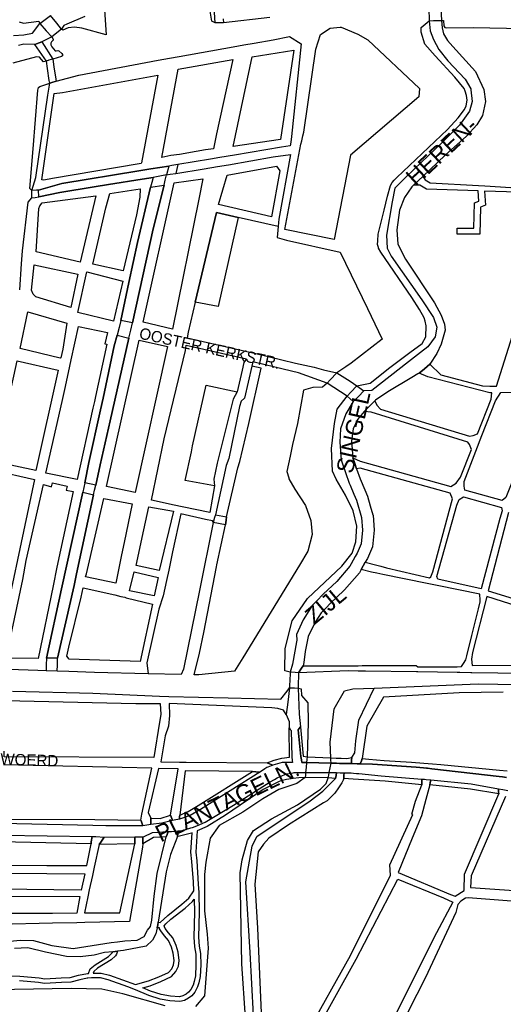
# Model space of a CAD drawing. Header units: metres. Extents: x 89872 to 99175, y 455036 to 468911.
# Tile 82 of 196: x 94304 to 94732, y 463180 to 464053. Entities that reach past the tile are written whole.
import ezdxf
from ezdxf.enums import TextEntityAlignment as Align

# ---------------------------------------------------------------- set-up
doc = ezdxf.new("R2010")
doc.units = ezdxf.units.M
for name, color, linetype in [('Straatnamen', 7, 'Continuous'), ('Straatnamen doorgaand', 7, 'Continuous'), ('Wegdeel doorgaand', 1, 'Continuous')]:
    doc.layers.add(name, color=color, linetype=linetype)
doc.layers.add('Waterdeel', color=7, linetype='Continuous', true_color=0x00aaff)
doc.layers.add('Wegdeel', color=7, linetype='Continuous', true_color=0x9a9a9a)

msp = doc.modelspace()

# ---------------------------------------------------------------- linework, layer by layer
at = {"layer": 'Waterdeel', "lineweight": -3}
for points in [[(94525.4, 464054.98), (94484.38, 464050.29), (94480.59, 464050.18), (94476.8, 464050.07), (94473.84, 464051.75), (94469.75, 464076.61)], [(94378.93, 464061.7), (94380.4, 464039.46), (94358.75, 464045.31), (94352.45, 464046.39), (94346.68, 464045.84), (94341.88, 464043.71), (94340.94, 464044.64), (94336.79, 464049.79), (94331.13, 464056.79)], [(94303.33, 464050.96), (94307.13, 464049.73), (94320.63, 464051.7), (94321.68, 464049.67), (94327.28, 464043.21), (94332.14, 464037.61), (94333.46, 464035.82), (94333.47, 464034.88), (94333.16, 464034.36), (94331.89, 464033.41), (94331.36, 464032.24), (94331.36, 464030.66), (94332.21, 464028.76), (94335.27, 464025.39), (94336.22, 464025.49), (94337.69, 464025.6), (94338.54, 464025.49), (94341.07, 464022.96), (94341.81, 464022.22), (94341.6, 464021.06), (94340.96, 464020.32), (94333.09, 464018.03), (94329.51, 464016.94), (94327.44, 464016.31), (94324.87, 464015.58), (94321.31, 464019.63), (94318.68, 464020.15), (94297.68, 464014.39)], [(94750.32, 463473.59), (94704.33, 463474.17), (94703.41, 463474.18), (94693.68, 463474.3), (94691.24, 463474.34), (94656.57, 463474.9), (94655.3, 463474.92), (94610.12, 463475.65), (94603.55, 463475.76), (94594.68, 463475.9), (94550.84, 463474.22), (94547.82, 463474.42), (94543.35, 463474.72), (94538.53, 463475.9), (94538.88, 463495.81), (94545.28, 463520.34), (94558.79, 463539.89), (94588.99, 463568.68), (94598.41, 463580.06), (94601.61, 463590.37), (94602.32, 463604.23), (94599.12, 463617.74), (94592.37, 463631.6), (94584.19, 463645.82), (94580.99, 463652.93), (94579.93, 463672.84), (94582.77, 463695.24), (94585.08, 463707.68), (94593.82, 463719.35), (94597.23, 463722.9), (94602.48, 463728.37), (94614.22, 463730.79), (94631.63, 463744.65), (94649.4, 463758.16), (94660.42, 463765.98), (94663.62, 463772.02), (94663.97, 463781.62), (94662.98, 463785.72), (94662, 463788.68), (94657.93, 463796.07), (94651.03, 463806.67), (94623.68, 463846.96), (94621.74, 463850.47), (94621.53, 463851.09), (94620.63, 463853.71), (94620.91, 463856.85), (94621.18, 463862.77), (94625.52, 463879.47), (94626.73, 463884.12), (94629.69, 463896.51), (94632.28, 463906.03), (94633.76, 463908.53), (94635.51, 463910.84), (94637.82, 463913.15), (94682.75, 463955.77), (94692.27, 463966.03), (94697.73, 463973.24), (94699.39, 463976.66), (94700.22, 463981.74), (94699.67, 463985.9), (94698.47, 463989.51), (94697.38, 463992.07), (94689.2, 464002.02), (94671.79, 464020.86), (94662.55, 464031.17), (94659.35, 464041.84), (94659.35, 464046.1), (94666.57, 464052.07), (94670.43, 464052.16), (94677.37, 464052.32), (94679.12, 464052.21), (94679.47, 464047.57), (94680.29, 464046.14), (94682.18, 464045.84), (94705.78, 464046.16), (94749.49, 464045.04)], [(94303.77, 463813.6), (94305.48, 463836.66), (94306.34, 463848.13), (94311.22, 463891.17), (94314.58, 463895.04), (94317.44, 463895.41), (94320.79, 463895.84), (94339.45, 463899.9), (94369.89, 463904.89), (94382.32, 463906.92), (94412.41, 463911.67), (94422.07, 463913.19), (94420.76, 463908.54), (94419.62, 463904.48), (94408.18, 463855.43), (94400.34, 463820.17), (94393.42, 463786.51), (94391.77, 463780.13), (94390.03, 463773.4), (94387.56, 463763.86), (94377.67, 463717.67), (94375.4, 463707.09), (94365.14, 463660.6), (94361.36, 463642.64), (94360.47, 463638.42), (94359.59, 463634.23), (94340.84, 463548.72), (94327.54, 463487.22), (94327.34, 463481.37), (94327.16, 463475.91), (94319.79, 463476.16), (94294.12, 463477.01)], [(94503.71, 463168.39), (94500.51, 463216.38), (94499.02, 463296.79), (94500.98, 463308.52), (94505.68, 463325.43), (94510.99, 463334.4), (94526.98, 463344.71), (94549.73, 463357.15), (94570.34, 463371.02), (94575.16, 463375.96), (94577.06, 463381.07), (94577.52, 463383.42), (94577.97, 463385.75), (94578.81, 463390.04), (94579.6, 463394.13), (94579.46, 463397.09), (94579.37, 463398.8), (94578.68, 463412.63), (94582.41, 463442.13), (94591.48, 463458.13), (94598.94, 463459.91), (94617.72, 463460.64), (94709.81, 463464.53), (94797.27, 463463.04)], [(94297.5, 463457.79), (94368.49, 463455.99), (94427.77, 463453.39), (94435.75, 463453.14), (94488.47, 463452.04), (94535.01, 463450.66), (94540.78, 463457.78), (94542.82, 463460.89), (94547.16, 463460.77), (94550.37, 463460.68), (94553.17, 463459.86), (94553.42, 463453.97), (94559.14, 463447.46), (94559.32, 463430.03), (94558.49, 463399.77), (94558.25, 463397.47), (94557.96, 463394.69), (94557.49, 463390.11), (94557.06, 463385.95), (94556.82, 463383.58), (94556.58, 463381.31), (94549.37, 463375.99), (94533.38, 463370.66), (94519.16, 463362.48), (94501.5, 463350.71), (94480.55, 463338.74), (94472.38, 463327.72), (94468.52, 463306.32), (94467.46, 463295.3), (94467.43, 463263.19), (94469.76, 463242.45), (94470.62, 463230.17), (94467.58, 463188), (94459.48, 463178.43)], [(94432.61, 463179.15), (94395.05, 463189.71), (94376.64, 463193.88), (94349.4, 463194.37), (94299.19, 463193.63), (94284.27, 463192.21), (94272.72, 463188.3), (94263.84, 463181.54), (94256.33, 463173.18)]]:
    msp.add_lwpolyline(points, dxfattribs=at)
for points in [[(94582.42, 463858.05), (94538.71, 463866.94), (94539.6, 463871.71), (94552.92, 463942.65), (94553.6, 463945.54), (94554.64, 463949.99), (94555.38, 463953.18), (94566.25, 464026.91), (94570.16, 464039.7), (94578.68, 464045.39), (94587.77, 464046.36), (94588.63, 464046.46), (94603.21, 464040.06), (94612.04, 464035.19), (94657.84, 463992.02), (94657.23, 463984.52), (94596.92, 463932.99)], [(94314.44, 463901.47), (94312.83, 463903.27), (94315.64, 463938.6), (94319.91, 463990.46), (94320.58, 463992.71), (94321.59, 463993.83), (94330.39, 463996.67), (94332.13, 463997.23), (94336.16, 463998.52), (94356.12, 464003.77), (94426.5, 464016.98), (94436.55, 464018.87), (94444.99, 464020.36), (94493, 464028.85), (94502.47, 464030.53), (94511.51, 464032.13), (94528.22, 464035.08), (94542.79, 464037.93), (94553.1, 464031.53), (94544.57, 463949.41), (94543.9, 463944.48), (94543.47, 463941.28), (94535.82, 463939.83), (94494.12, 463932.93), (94480.99, 463930.75), (94472.88, 463929.41), (94443.97, 463924.63), (94438.52, 463923.63), (94435.82, 463923.13), (94428.03, 463921.93), (94419.81, 463920.66), (94409.37, 463918.95), (94341.21, 463907.8), (94320.43, 463901.91), (94318.68, 463901.78)], [(94446.67, 463472.7), (94417.67, 463473.37), (94369.91, 463474.48), (94347.2, 463475.24), (94337, 463475.58), (94337.19, 463481.24), (94337.39, 463487.22), (94352.02, 463551.5), (94354.21, 463561.77), (94369.19, 463631.76), (94370.15, 463636.1), (94371.09, 463640.39), (94375.09, 463658.55), (94384.05, 463697.45), (94400.6, 463770.85), (94402.13, 463777.73), (94403.6, 463784.28), (94421.93, 463867.72), (94431.64, 463906.44), (94432.71, 463910.7), (94433.89, 463915.37), (94437.17, 463915.91), (94441.99, 463916.7), (94467.25, 463920.84), (94478.88, 463922.74), (94488.71, 463924.44), (94528.4, 463931.28), (94543.68, 463933.41), (94533.38, 463876.18), (94533.18, 463873.12), (94532.81, 463869.66), (94531.96, 463859.83), (94540.13, 463857.69), (94587.52, 463846.86), (94611.9, 463797.06), (94625, 463769.92), (94597.26, 463748.68), (94592.6, 463745.25), (94584.62, 463740.09), (94578.77, 463733.73), (94576.03, 463730.76), (94572.03, 463727.31), (94563.5, 463726.95), (94555.29, 463724.62), (94549.72, 463695.24), (94545.46, 463676.4), (94543.3, 463666.09), (94540.48, 463652.58), (94542.07, 463646.86), (94542.26, 463646.18), (94547.59, 463636.94), (94556.83, 463622.36), (94561.8, 463609.21), (94562.87, 463596.77), (94558.96, 463581.84), (94551.54, 463569.64), (94501.45, 463487.3), (94494.08, 463475.51), (94462.48, 463472.35), (94458.22, 463472.35), (94463.19, 463491.54), (94466.75, 463509.75), (94478.12, 463567.97), (94478.54, 463569.95), (94486.22, 463605.42), (94486.67, 463609.45), (94486.99, 463612.29), (94497.13, 463655.78), (94498.91, 463661.47), (94506.72, 463695.24), (94517.8, 463744.2), (94509.54, 463745.84), (94503.03, 463717.45), (94499.84, 463714.74), (94498.49, 463710.2), (94488.96, 463663.95), (94486.82, 463657.91), (94477.23, 463614.19), (94476.47, 463611.77), (94475.1, 463607.43), (94463.01, 463547), (94448.8, 463477.32)]]:
    msp.add_lwpolyline(points, close=True, dxfattribs=at)
at = {"layer": 'Wegdeel'}
for p, q in [((94317.26, 464031.02), (94320.89, 464032.3)), ((94327.44, 464016.31), (94317.26, 464031.02)), ((94320.89, 464032.3), (94323.53, 464033.24)), ((94323.53, 464033.24), (94333.09, 464018.03)), ((94328.46, 464009.54), (94327.44, 464016.31)), ((94333.09, 464018.03), (94334.16, 464011.19)), ((94334.16, 464011.19), (94335.9, 464000.12)), ((94330.03, 463999.07), (94328.46, 464009.54)), ((94330.39, 463996.67), (94330.03, 463999.07)), ((94332.13, 463997.23), (94330.39, 463996.67)), ((94336.16, 463998.52), (94332.13, 463997.23)), ((94335.9, 464000.12), (94336.16, 463998.52)), ((94459.34, 463802.75), (94478.04, 463882.16)), ((94478.04, 463882.16), (94497.2, 463877.79)), ((94497.2, 463877.79), (94479.63, 463798.92)), ((94355.2, 463793.6), (94363.23, 463829.37)), ((94363.23, 463829.37), (94395.22, 463821.34)), ((94395.22, 463821.34), (94386.9, 463785.72)), ((94479.63, 463798.92), (94459.34, 463802.75)), ((94386.9, 463785.72), (94355.2, 463793.6)), ((94456.89, 463675.39), (94468.93, 463728.99)), ((94468.93, 463728.99), (94496.39, 463723.06)), ((94496.39, 463723.06), (94492.74, 463716.61)), ((94492.74, 463716.61), (94478.74, 463659.97)), ((94456.03, 463670.12), (94456.89, 463675.39)), ((94450.46, 463644.6), (94456.03, 463670.12)), ((94478.74, 463659.97), (94475.85, 463645.83)), ((94476.4, 463639.73), (94450.46, 463644.6)), ((94475.85, 463645.83), (94476.4, 463639.73)), ((94542.77, 463399.55), (94542.42, 463425.44)), ((94542.42, 463425.44), (94543.48, 463424.06)), ((94543.48, 463424.06), (94544.27, 463423.04)), ((94544.27, 463423.04), (94544.94, 463399.66)), ((94550.42, 463423.55), (94551.42, 463424.91)), ((94552.91, 463400.06), (94550.42, 463423.55)), ((94551.42, 463424.91), (94552.4, 463426.22)), ((94552.4, 463426.22), (94554.93, 463400.16)), ((94522.92, 463394.33), (94529.27, 463396.72)), ((94524.93, 463393.49), (94522.92, 463394.33)), ((94528.03, 463392.2), (94524.93, 463393.49)), ((94536.15, 463394.64), (94528.03, 463392.2)), ((94529.27, 463396.72), (94535.9, 463398.44)), ((94535.9, 463398.44), (94542.77, 463399.55)), ((94542.65, 463394.67), (94536.15, 463394.64)), ((94545.33, 463394.68), (94542.65, 463394.67)), ((94544.94, 463399.66), (94545.18, 463396.53)), ((94545.18, 463396.53), (94545.33, 463394.68)), ((94553.35, 463397.03), (94552.91, 463400.06)), ((94553.69, 463394.72), (94553.35, 463397.03)), ((94556.31, 463394.73), (94553.69, 463394.72)), ((94554.93, 463400.16), (94556.73, 463399.85)), ((94557.96, 463394.69), (94556.31, 463394.73)), ((94556.73, 463399.85), (94558.49, 463399.77)), ((94579.6, 463394.13), (94557.96, 463394.69)), ((94558.49, 463399.77), (94579.37, 463398.8)), ((94579.37, 463398.8), (94584.25, 463398.57)), ((94584.41, 463394.01), (94579.6, 463394.13)), ((94584.25, 463398.57), (94588.44, 463398.38)), ((94587.09, 463393.94), (94584.41, 463394.01)), ((94588.57, 463393.91), (94587.09, 463393.94)), ((94588.44, 463398.38), (94593.47, 463398.14)), ((94591.49, 463393.83), (94588.57, 463393.91)), ((94597.61, 463393.67), (94591.49, 463393.83)), ((94593.47, 463398.14), (94598.03, 463399)), ((94597.84, 463396.64), (94597.61, 463393.67)), ((94598.03, 463399), (94597.84, 463396.64)), ((94605.52, 463393.42), (94606.54, 463396.22)), ((94616.25, 463393.12), (94605.52, 463393.42)), ((94606.54, 463396.22), (94607.27, 463398.22)), ((94607.27, 463398.22), (94613.05, 463397.74)), ((94613.05, 463397.74), (94626.73, 463396.59)), ((94655.01, 463390.57), (94616.25, 463393.12)), ((94626.73, 463396.59), (94650.8, 463394.88)), ((94650.8, 463394.88), (94661.88, 463394.09)), ((94661.88, 463394.09), (94669.47, 463393.55)), ((94669.47, 463393.55), (94676.84, 463393.02)), ((94676.84, 463393.02), (94728.68, 463388.01)), ((94461.87, 463356.43), (94510.05, 463386.74)), ((94516.41, 463386.16), (94463.87, 463353.11)), ((94510.05, 463386.74), (94512.97, 463386.47)), ((94512.97, 463386.47), (94516.41, 463386.16)), ((94590.86, 463380.63), (94590.98, 463383.05)), ((94590.98, 463383.05), (94591.1, 463385.63)), ((94591.1, 463385.63), (94594.45, 463385.59)), ((94594.45, 463385.59), (94597.46, 463385.48)), ((94597.46, 463385.48), (94599.52, 463385.29)), ((94599.52, 463385.29), (94602.01, 463385.06)), ((94602.01, 463385.06), (94604.32, 463384.84)), ((94604.32, 463384.84), (94624.08, 463383)), ((94624.08, 463383), (94660.02, 463380.05)), ((94661.33, 463389.94), (94655.01, 463390.57)), ((94664.11, 463389.67), (94661.33, 463389.94)), ((94665.02, 463389.57), (94664.11, 463389.67)), ((94668.97, 463389.12), (94665.02, 463389.57)), ((94728.52, 463382.41), (94668.97, 463389.12)), ((94728.68, 463388.01), (94735.47, 463387.36)), ((94599.18, 463380.05), (94590.86, 463380.63)), ((94604.03, 463379.72), (94599.18, 463380.05)), ((94627.52, 463378.09), (94604.03, 463379.72)), ((94659.89, 463375.02), (94627.52, 463378.09)), ((94659.95, 463377.27), (94659.89, 463375.02)), ((94660.02, 463380.05), (94659.95, 463377.27)), ((94667.01, 463375.02), (94667.31, 463376.58)), ((94702.97, 463371.09), (94667.01, 463375.02)), ((94667.31, 463376.58), (94667.87, 463379.44)), ((94667.87, 463379.44), (94703.83, 463375.76)), ((94703.83, 463375.76), (94727.98, 463371.46)), ((94731.51, 463381.94), (94728.52, 463382.41)), ((94734.95, 463381.39), (94731.51, 463381.94)), ((94728.06, 463366.78), (94702.97, 463371.09)), ((94727.98, 463371.46), (94728.03, 463368.6)), ((94728.03, 463368.6), (94728.06, 463366.78)), ((94428.24, 463344.96), (94437.42, 463348.11)), ((94437.42, 463348.11), (94438.6, 463345.06)), ((94445.39, 463346.67), (94445.51, 463348.09)), ((94445.51, 463348.09), (94453.04, 463351.33)), ((94453.04, 463351.33), (94461.87, 463356.43)), ((94463.87, 463353.11), (94454.71, 463347.82)), ((94368.58, 463338.86), (94287.7, 463340.76)), ((94288.36, 463344.33), (94370.39, 463344.15)), ((94370.39, 463344.15), (94410.99, 463343.57)), ((94410.99, 463343.57), (94411.59, 463341.98)), ((94411.59, 463341.98), (94412.84, 463338.66)), ((94419.84, 463342.68), (94419.84, 463345.22)), ((94419.84, 463345.22), (94428.24, 463344.96)), ((94419.84, 463339.71), (94419.84, 463342.68)), ((94429.55, 463341.02), (94419.84, 463339.71)), ((94439.26, 463343.39), (94429.55, 463341.02)), ((94438.6, 463345.06), (94439.26, 463343.39)), ((94454.71, 463347.82), (94445.2, 463344.57)), ((94445.2, 463344.57), (94445.39, 463346.67)), ((94380.17, 463338.66), (94368.58, 463338.86)), ((94405.38, 463338.66), (94380.17, 463338.66)), ((94412.84, 463338.66), (94405.38, 463338.66)), ((94413.34, 463328.68), (94421.41, 463332.62)), ((94421.41, 463332.62), (94435.35, 463333.56)), ((94434.34, 463331.02), (94433.42, 463328.7)), ((94435.35, 463333.56), (94434.34, 463331.02)), ((94366.98, 463322.66), (94286.85, 463324.52)), ((94288.25, 463330.34), (94368.01, 463329.2)), ((94367.23, 463324.25), (94366.98, 463322.66)), ((94368.01, 463329.2), (94367.23, 463324.25)), ((94374.08, 463321.88), (94375.62, 463324.21)), ((94405.7, 463322.47), (94374.08, 463321.88)), ((94375.62, 463324.21), (94378.47, 463328.55)), ((94378.47, 463328.55), (94405.85, 463328.68)), ((94405.76, 463324.72), (94405.7, 463322.47)), ((94405.85, 463328.68), (94405.76, 463324.72)), ((94422.36, 463328.33), (94412.78, 463322.48)), ((94412.78, 463322.48), (94412.79, 463326.02)), ((94412.79, 463326.02), (94412.8, 463328.68)), ((94412.8, 463328.68), (94413.34, 463328.68)), ((94433.42, 463328.7), (94422.36, 463328.33))]:
    msp.add_line(p, q, dxfattribs=at)
for points in [[(94483.98, 464053.65), (94484.38, 464050.29), (94480.59, 464050.18), (94476.8, 464050.07), (94475.1, 464078.38)], [(94298.36, 464038.87), (94307.38, 464039.55), (94315.23, 464040.9), (94321.68, 464049.67), (94331.13, 464056.79)], [(94361.53, 464055.74), (94345.61, 464049.03), (94342.88, 464047.89), (94340.94, 464044.64), (94332.14, 464037.61), (94323.53, 464033.24), (94320.89, 464032.3), (94317.26, 464031.02), (94307.57, 464031.27), (94302.6, 464030.1)], [(94303.77, 463813.6), (94305.48, 463836.66), (94306.34, 463848.13), (94311.22, 463891.17), (94314.58, 463895.04), (94314.44, 463901.47), (94318.01, 463913.24), (94328.82, 463986.05), (94330.39, 463996.67), (94332.13, 463997.23), (94336.16, 463998.52), (94356.12, 464003.77), (94426.5, 464016.98), (94436.55, 464018.87), (94444.99, 464020.36), (94493, 464028.85), (94502.47, 464030.53), (94511.51, 464032.13), (94528.22, 464035.08), (94542.79, 464037.93), (94553.1, 464031.53), (94544.57, 463949.41), (94543.9, 463944.48), (94543.47, 463941.28), (94535.82, 463939.83), (94494.12, 463932.93), (94480.99, 463930.75), (94472.88, 463929.41), (94443.97, 463924.63), (94441.99, 463916.7), (94467.25, 463920.84), (94478.88, 463922.74), (94488.71, 463924.44), (94528.4, 463931.28), (94543.68, 463933.41), (94533.38, 463876.18), (94533.18, 463873.12), (94532.81, 463869.66), (94497.2, 463877.79), (94478.04, 463882.16), (94459.34, 463802.75), (94453.02, 463775.9), (94452.27, 463770.97), (94505.05, 463758.9), (94511.75, 463757.37), (94547.95, 463748.66), (94564.64, 463745.1), (94572.99, 463742.77), (94584.62, 463740.09), (94596.45, 463732.56), (94602.48, 463728.37), (94608.67, 463724.01), (94603.76, 463719.06), (94599.27, 463714.53), (94593.82, 463719.35), (94576.03, 463730.76), (94550.69, 463739.91), (94529.71, 463745.16), (94510.31, 463749.86), (94509.54, 463745.84), (94503.03, 463717.45), (94499.84, 463714.74), (94498.49, 463710.2), (94488.96, 463663.95), (94486.82, 463657.91), (94477.23, 463614.19), (94486.99, 463612.29), (94486.67, 463609.45), (94486.22, 463605.42), (94475.1, 463607.43), (94474.58, 463608.81), (94468.42, 463610.15), (94446.53, 463614.91), (94439.21, 463581.23), (94435.81, 463565.01), (94433.79, 463555.86), (94430.83, 463542.46), (94427.05, 463530.52), (94416.5, 463483.14), (94417.67, 463473.37), (94369.91, 463474.48), (94347.2, 463475.24), (94337, 463475.58), (94327.16, 463475.91), (94319.79, 463476.16), (94294.12, 463477.01)], [(94744.81, 463900.04), (94715.45, 463901), (94716.25, 463888.5), (94712.1, 463886.77), (94711.51, 463862.74), (94691.37, 463862.74), (94691.37, 463865.51), (94691.37, 463868.29), (94706.09, 463868.29), (94706.64, 463890.51), (94710.45, 463892.1), (94709.87, 463901.18), (94664.1, 463902.68), (94658.1, 463906.39), (94652.73, 463906.39), (94657.29, 463910.73), (94660.77, 463914.05), (94663.01, 463911.15), (94667.37, 463908.5), (94710.15, 463905.98), (94715.72, 463905.65), (94748.08, 463903.74)], [(94750.32, 463473.59), (94704.33, 463474.17), (94703.41, 463474.18), (94693.68, 463474.3), (94691.24, 463474.34), (94656.57, 463474.9), (94655.3, 463474.92), (94610.12, 463475.65), (94603.55, 463475.76), (94594.68, 463475.9), (94550.84, 463474.22), (94553.35, 463478.16), (94554.76, 463480.36), (94603.63, 463480.49), (94607.09, 463480.5), (94610.2, 463480.51), (94654.9, 463480.63), (94656.57, 463479.47), (94691.3, 463479.6), (94695.04, 463479.62), (94696.76, 463482.29), (94698.95, 463485.68), (94699.93, 463489.31), (94704.4, 463507.31), (94710.17, 463530.75), (94711.74, 463537.15), (94711.55, 463538.65), (94711.41, 463543.71), (94673.51, 463551.58), (94664.63, 463553.21), (94625.44, 463561.32), (94620, 463562.32), (94615.51, 463563.42), (94606.28, 463565.7), (94608.15, 463569.05), (94609.86, 463572.12), (94620.07, 463569.5), (94623.67, 463568.58), (94628.62, 463567.32), (94666.91, 463558.47), (94667.97, 463559.09), (94669.74, 463563.58), (94687.06, 463628.41), (94685.18, 463633.27), (94605.26, 463655.39), (94602.2, 463654.9), (94600.59, 463659.59), (94598.88, 463664.55), (94605.26, 463661.74), (94685.71, 463639.36), (94690.33, 463642.16), (94694.15, 463647.45), (94703.85, 463672.12), (94702.33, 463676.55), (94700.69, 463678.67), (94615.08, 463705.13), (94609.01, 463705.66), (94614.55, 463711.29), (94618.36, 463715.16), (94619.99, 463711.47), (94623.26, 463707.77), (94702.33, 463683.96), (94705.6, 463684.49), (94709.33, 463686.04), (94721.41, 463716.77), (94722.05, 463722.31), (94720.32, 463722.27), (94665.25, 463736.55), (94657.71, 463739.6), (94662.38, 463743.62), (94666.97, 463747.58), (94676.7, 463738.14), (94713.78, 463728.61), (94720.32, 463728.09), (94726.11, 463728.12), (94754.62, 463818.03)], [(94736.68, 463616.24), (94718.85, 463546.85), (94767.76, 463531.69)], [(94765.58, 463526.4), (94717.57, 463541.83), (94704.85, 463492.05), (94703.96, 463486.18), (94704.52, 463480.76), (94752.5, 463480.89)], [(94732.17, 463457.01), (94693, 463456.44), (94626.02, 463452.61), (94611.4, 463426.92), (94607.27, 463398.22), (94606.54, 463396.22), (94605.52, 463393.42), (94602.76, 463393.51), (94597.61, 463393.67), (94597.84, 463396.64), (94598.03, 463399), (94600.59, 463403.27), (94601.64, 463413.9), (94604.12, 463432.15), (94617.72, 463460.64), (94709.81, 463464.53), (94797.27, 463463.04)], [(94297.5, 463457.79), (94368.49, 463455.99), (94427.77, 463453.39), (94435.75, 463453.14), (94488.47, 463452.04), (94535.01, 463450.66), (94540.78, 463457.78), (94542.82, 463460.89), (94541.3, 463448.28), (94539.96, 463437.15), (94537.43, 463441.08), (94532.52, 463442.66), (94527.07, 463443.2), (94436.3, 463446.98), (94436.4, 463436.33), (94435.46, 463426.79), (94432.73, 463418.33), (94428.95, 463395.13), (94445.4, 463394.98), (94451.27, 463394.93), (94522.92, 463394.33), (94524.93, 463393.49), (94528.03, 463392.2), (94523.66, 463390.49), (94522.7, 463390.11), (94520.92, 463388.99), (94519.8, 463388.29), (94516.41, 463386.16), (94512.97, 463386.47), (94510.05, 463386.74), (94450.22, 463387.24), (94445.51, 463348.09), (94445.39, 463346.67), (94445.2, 463344.57), (94440.52, 463343.64), (94439.26, 463343.39), (94438.6, 463345.06), (94437.42, 463348.11), (94444.04, 463388.99), (94426.86, 463389.24), (94417.48, 463350.47), (94419.84, 463345.22), (94419.84, 463342.68), (94419.84, 463339.71), (94416.33, 463339.18), (94412.84, 463338.66), (94411.59, 463341.98), (94410.99, 463343.57), (94411.9, 463348.75), (94420.86, 463389.52), (94289.32, 463392.61)], [(94296.11, 463205.73), (94303.98, 463205.34), (94320.93, 463203.84), (94326.15, 463202.91), (94340.64, 463203.87), (94348.61, 463204.22), (94355.99, 463206.1), (94363.73, 463207.78), (94364.88, 463207.83), (94366.13, 463211.84), (94370.64, 463215.39), (94382.4, 463222.78), (94385.71, 463225.88), (94386.36, 463227.03), (94388.29, 463227.25), (94390.41, 463227.49), (94389.61, 463224.84), (94388.51, 463223.36), (94384.7, 463219.8), (94372.8, 463212.32), (94369.36, 463209.61), (94368.85, 463207.99), (94375.83, 463208.05), (94383.44, 463206.14), (94406.36, 463197.81), (94417.8, 463201.11), (94427.01, 463204.79), (94435.48, 463208.72), (94438.42, 463211.91), (94440.01, 463215.47), (94440.51, 463219.27), (94439.65, 463225.78), (94438.18, 463230.93), (94435.6, 463236.83), (94432.16, 463241), (94428.73, 463245.54), (94427.74, 463247.38), (94427.56, 463248.11), (94425.6, 463248.3), (94426.07, 463250.86), (94426.51, 463253.27), (94428.22, 463252.86), (94434.86, 463259.17), (94447.5, 463268.99), (94453.51, 463274.39), (94458.08, 463281.03), (94457.73, 463288.9), (94456.39, 463307.06), (94455.49, 463315.1), (94456.67, 463332.24), (94455.91, 463331.91), (94444.18, 463329.07), (94443.46, 463329.04), (94443.76, 463331.7), (94444.01, 463333.98), (94446.77, 463334.16), (94455.36, 463336.65), (94456.96, 463337.11), (94460.63, 463338.66), (94468, 463341.77), (94493.04, 463356.99), (94525.68, 463377.61), (94529.49, 463379.72), (94531.88, 463380.98), (94534.44, 463382.34), (94540.13, 463384.7), (94544.54, 463385.33), (94545.88, 463385.52), (94547, 463385.68), (94548.71, 463385.72), (94550.81, 463385.78), (94554.34, 463385.88), (94557.06, 463385.95), (94577.97, 463385.75), (94584.35, 463385.69), (94584, 463383.24), (94583.64, 463380.63), (94577.06, 463381.07), (94556.58, 463381.31), (94551.14, 463380.95), (94546.08, 463380.6), (94540.26, 463379.47), (94535.15, 463378.48), (94533.59, 463377.7), (94519.52, 463370.66), (94486.12, 463347.91), (94469.77, 463337.96), (94460.98, 463334.12), (94459.7, 463315.17), (94460.56, 463307.44), (94462.02, 463286.75), (94462.35, 463279.36), (94462.89, 463262.1), (94462.15, 463239.88), (94462.77, 463231.91), (94463.99, 463225.28), (94464.12, 463215.46), (94463.75, 463205.03), (94462.4, 463199.44), (94461.29, 463195.76), (94458.96, 463191.22), (94456.14, 463188.03), (94453.44, 463185.82), (94449.63, 463183.85), (94445.71, 463182.87), (94436.75, 463183.36), (94428.15, 463185.08), (94418.26, 463188.15), (94406.48, 463193.2), (94399.5, 463195.83), (94382.18, 463202.14), (94375.31, 463203.86), (94367.53, 463203.75), (94364.27, 463203.61), (94363.51, 463203.45), (94356.95, 463202.02), (94349.22, 463200.05), (94340.88, 463199.69), (94325.9, 463198.71), (94320.38, 463199.69), (94303.69, 463201.16)], [(94510.81, 463170.88), (94507.97, 463226.33), (94504.2, 463288.85), (94509.6, 463320.52), (94513.83, 463329.07), (94561.1, 463360.71), (94572.2, 463369.22), (94583.64, 463380.63), (94584, 463383.24), (94584.35, 463385.69), (94587.72, 463385.66), (94591.1, 463385.63), (94590.98, 463383.05), (94590.86, 463380.63), (94590.21, 463378.98), (94589.2, 463376.66), (94586.3, 463372.1), (94582.81, 463367.36), (94576.19, 463360.63), (94572.95, 463358.82), (94541.91, 463339.38), (94524.49, 463327.65), (94519.88, 463322.32), (94514.9, 463315.56), (94512.06, 463286.89), (94514.51, 463247.85), (94517.85, 463166.03)], [(94558.12, 463154.47), (94596.9, 463223.5), (94632.37, 463294.77), (94631.56, 463304.13), (94652.16, 463348.59), (94651.28, 463349.02), (94654.51, 463360.38), (94659.89, 463375.02), (94659.95, 463377.27), (94660.02, 463380.05), (94662.27, 463379.88), (94663.82, 463379.76), (94667.87, 463379.44), (94667.31, 463376.58), (94667.01, 463375.02), (94663.62, 463361.78), (94659.71, 463347.55), (94651.36, 463327.65), (94639.12, 463297.1), (94685.39, 463277.59), (94689.44, 463276.36), (94697.4, 463281.37), (94697.67, 463295.66), (94728.06, 463366.78), (94728.03, 463368.6), (94727.98, 463371.46), (94731.83, 463370.64), (94736.08, 463369.74)], [(94734.12, 463364.59), (94703.75, 463294.23), (94703.19, 463283.76), (94775.96, 463278.93)], [(94289.26, 463235.7), (94304.23, 463237.29), (94316.14, 463236.92), (94332.34, 463232.51), (94351.23, 463229.77), (94384.74, 463235.05), (94390.29, 463235.81), (94396.94, 463236.72), (94407.86, 463237.33), (94414.12, 463240.52), (94417.05, 463246.17), (94419.6, 463249.46), (94420.83, 463254.95), (94423.04, 463276.1), (94425.53, 463296.36), (94433.42, 463328.7), (94434.34, 463331.02), (94435.35, 463333.56), (94437.56, 463333.55), (94438.14, 463333.59), (94444.01, 463333.98), (94443.76, 463331.7), (94443.46, 463329.04), (94437.32, 463313.17), (94433.58, 463297.66), (94426.51, 463253.27), (94426.07, 463250.86), (94425.6, 463248.3), (94424.49, 463242.92), (94421.29, 463237.23), (94415.75, 463232.02), (94395.85, 463228.11), (94390.41, 463227.49), (94388.29, 463227.25), (94386.36, 463227.03), (94378.87, 463226.17), (94369.63, 463223.88), (94357.36, 463222.4), (94345.35, 463222.81), (94326.56, 463226.69), (94310.98, 463230.42), (94299.19, 463229.89)], [(94286.85, 463303.65), (94327.84, 463303.49), (94363.12, 463303.34), (94366.98, 463322.66), (94367.23, 463324.25), (94368.01, 463329.2), (94371.35, 463328.99), (94378.47, 463328.55), (94375.62, 463324.21), (94374.08, 463321.88), (94369.8, 463301.91), (94368.25, 463294.67), (94365.47, 463281.7), (94364.17, 463275.61), (94361.11, 463261.33), (94392.61, 463261.33), (94405.7, 463322.47), (94405.76, 463324.72), (94405.85, 463328.68), (94409.27, 463328.68), (94412.8, 463328.68), (94412.79, 463326.02), (94412.78, 463322.48), (94412.71, 463319.57), (94400.96, 463253.72), (94361.61, 463252.84), (94354.37, 463252.68), (94332.71, 463252.19), (94284.95, 463251.13)], [(94778.09, 463268.96), (94704.84, 463274.44), (94701.29, 463274.68), (94698.55, 463274.42), (94694.42, 463271.84), (94691.79, 463268.7), (94690.11, 463261.73), (94663.26, 463204.29), (94639.99, 463158.45)]]:
    msp.add_lwpolyline(points, dxfattribs=at)
for points in [[(94492.85, 463940.57), (94509.82, 464020.15), (94546.67, 464026), (94534.68, 463946.72)], [(94429.68, 463930.92), (94444.3, 464009.03), (94492.56, 464017.52), (94478.23, 463951.69), (94475.33, 463938.62), (94468.28, 463937.65), (94460.04, 463936.21), (94445.47, 463933.54), (94437.52, 463932.61)], [(94325.31, 463910.77), (94323.42, 463911.05), (94334.37, 463987.66), (94341.67, 463988.53), (94426.19, 464003.84), (94411.59, 463926.22), (94411.47, 463925.58), (94409.73, 463925.28), (94332.91, 463912.08)], [(94320.79, 463895.84), (94320.43, 463901.91), (94341.21, 463907.8), (94409.37, 463918.95), (94419.81, 463920.66), (94428.03, 463921.93), (94435.82, 463923.13), (94433.89, 463915.37), (94422.07, 463913.19), (94412.41, 463911.67), (94382.32, 463906.92), (94369.89, 463904.89), (94339.45, 463899.9)], [(94526.92, 463878.25), (94479.86, 463889.03), (94487.44, 463915.12), (94531.31, 463923.02), (94534.24, 463918.92)], [(94431.64, 463906.44), (94421.93, 463867.72), (94403.6, 463784.28), (94393.42, 463786.51), (94400.34, 463820.17), (94408.18, 463855.43), (94419.62, 463904.48)], [(94439.18, 463778.78), (94413.15, 463784.92), (94440.65, 463908.39), (94466.09, 463911.9), (94462.46, 463893.91)], [(94395.31, 463830.27), (94368.7, 463836.42), (94380.1, 463886.15), (94383.61, 463899.03), (94410.52, 463903.12), (94410.23, 463895.52), (94407.3, 463880.01)], [(94357.44, 463838.17), (94318.25, 463847.24), (94320.88, 463885.57), (94321.76, 463887.91), (94323.8, 463890.54), (94371.18, 463896.98)], [(94349.04, 463797.82), (94318.12, 463807.43), (94315.76, 463809.79), (94314.3, 463813.3), (94316.64, 463835.83), (94355.24, 463827.34)], [(94386.9, 463785.72), (94355.2, 463793.6), (94363.23, 463829.37), (94395.22, 463821.34)], [(94339.49, 463752.89), (94304.06, 463761.52), (94311.07, 463794.03), (94345.57, 463784.08), (94342.05, 463760.97), (94340.33, 463753.33)], [(94354.8, 463645.37), (94327.02, 463651.22), (94341.35, 463714.71), (94343.84, 463725.24), (94347.05, 463740.23), (94349.44, 463751.37), (94355.83, 463781.12), (94381.57, 463775.85), (94379.23, 463765.61), (94380.98, 463765.32), (94371.04, 463719.09), (94369.96, 463714.52), (94368.55, 463708.56)], [(94371.09, 463640.39), (94361.36, 463642.64), (94365.14, 463660.6), (94375.4, 463707.09), (94377.67, 463717.67), (94387.56, 463763.86), (94390.03, 463773.4), (94400.6, 463770.85), (94384.05, 463697.45), (94375.09, 463658.55)], [(94405.99, 463633.96), (94380.54, 463639.22), (94409.54, 463769.04), (94434.8, 463763.3)], [(94472.23, 463616.12), (94447.77, 463621.24), (94440.56, 463622.75), (94420.56, 463627.28), (94431.85, 463681.41), (94450.59, 463759.76), (94451.3, 463764.49), (94504.7, 463752.45), (94502.36, 463749.23), (94500.89, 463742.21), (94496.39, 463723.06), (94492.74, 463716.61), (94478.74, 463659.97), (94475.85, 463645.83), (94476.4, 463639.73)], [(94317.95, 463653.56), (94281.69, 463661.17), (94301.58, 463750.69), (94337.84, 463742.21)], [(94731.02, 463626.76), (94697.94, 463635.96), (94697.42, 463639.52), (94697.42, 463643.75), (94707.86, 463670.56), (94713.29, 463684.5), (94725.23, 463715.18), (94729.88, 463722.51), (94771.9, 463723.6), (94734.5, 463629.46)], [(94283.3, 463487.67), (94243.52, 463488.26), (94269.07, 463603.7), (94272.42, 463618.58), (94280.37, 463653.85), (94316.93, 463645.36)], [(94320.15, 463486.79), (94292.66, 463487.08), (94293.83, 463497.03), (94306.69, 463556.72), (94309.51, 463573.62), (94324.74, 463640.97), (94332.01, 463638.94), (94332.94, 463642.44), (94345.82, 463639.51), (94344.94, 463636), (94351.09, 463634.82), (94336.74, 463567.76), (94333.31, 463551.16)], [(94337.39, 463487.22), (94327.54, 463487.22), (94340.84, 463548.72), (94359.59, 463634.23), (94369.19, 463631.76), (94354.21, 463561.77), (94352.02, 463551.5)], [(94388.85, 463553.7), (94362.21, 463559.27), (94362.84, 463561.98), (94378.32, 463628.67), (94403.49, 463623.99), (94396.35, 463589.67), (94394.04, 463578.59)], [(94696.8, 463630.06), (94730.68, 463620.68), (94731.04, 463617.72), (94729.05, 463610.95), (94712.66, 463548.53), (94674.17, 463557.1), (94673.43, 463559.62), (94690.88, 463622.59), (94693.06, 463627.88)], [(94427.39, 463564.94), (94406.99, 463569.34), (94413.62, 463600.86), (94418.13, 463621.35), (94439.95, 463617.37)], [(94423.04, 463542.27), (94401.12, 463546.74), (94405.31, 463563.6), (94426.4, 463558.5)], [(94410.36, 463484.25), (94347.57, 463486.34), (94345.52, 463488.98), (94347.28, 463496.89), (94358.11, 463541.11), (94360, 463549.48), (94387.96, 463543.16), (94393.42, 463541.93), (94397.05, 463541.11), (94398.11, 463540.63), (94421.29, 463534.94)], [(94422.47, 463399.1), (94290.06, 463399.62), (94290.86, 463449.76), (94406.66, 463446.98), (94428.21, 463446.98), (94428.89, 463437.1), (94427.54, 463430.43)], [(94358.34, 463281.46), (94285.61, 463282.34), (94285.3, 463296.55), (94327.68, 463296.32), (94361.37, 463296.14)], [(94625.43, 463148.87), (94618.11, 463149.2), (94579.54, 463152.6), (94565.6, 463154.98), (94601.93, 463220.43), (94638.62, 463291.33), (94679.26, 463274.64), (94687.48, 463270.96), (94672.86, 463243.75)], [(94284.84, 463260.72), (94285.15, 463276.16), (94357.18, 463275.87), (94354.32, 463261.03), (94332.71, 463260.93)], [(94445.3, 463187.09), (94437.27, 463187.53), (94429.19, 463189.14), (94419.71, 463192.08), (94412.83, 463195.03), (94419.25, 463196.89), (94428.77, 463200.7), (94438.15, 463205.05), (94442.19, 463209.42), (94444.35, 463214.25), (94445, 463219.28), (94444.02, 463226.69), (94442.38, 463232.45), (94439.43, 463239.18), (94435.66, 463243.76), (94432.76, 463247.6), (94431.93, 463248.99), (94431.67, 463250.04), (94433.37, 463251.64), (94437.75, 463255.77), (94450.36, 463265.56), (94456.89, 463271.42), (94458.41, 463273.64), (94458.7, 463262.12), (94457.96, 463239.79), (94458.61, 463231.36), (94459.81, 463224.87), (94459.93, 463215.51), (94459.58, 463205.6), (94458.35, 463200.54), (94457.39, 463197.33), (94455.47, 463193.6), (94453.22, 463191.05), (94451.13, 463189.34), (94448.15, 463187.8)]]:
    msp.add_lwpolyline(points, close=True, dxfattribs=at)
at = {"layer": 'Wegdeel doorgaand'}
for points in [[(94676.92, 464063.69), (94677.37, 464052.32), (94677.93, 464045.75), (94679.3, 464040.27), (94682.69, 464034.47), (94687.44, 464029.31), (94707.68, 464007.09), (94715.04, 463990.97), (94716.38, 463980.34), (94713.72, 463968.12), (94708.82, 463959.65), (94699.55, 463949.6), (94680.52, 463932.85), (94660.77, 463914.05), (94657.29, 463910.73), (94652.73, 463906.39), (94651.07, 463904.81), (94644.53, 463895.28), (94640.16, 463884.17), (94637.98, 463866.71), (94638.75, 463853.99), (94645.62, 463840.78), (94671.25, 463802.16), (94677.24, 463791.05), (94679.97, 463783.11), (94680.52, 463777.82), (94677.24, 463765.44), (94673.43, 463756.98), (94666.97, 463747.58), (94662.38, 463743.62), (94657.71, 463739.6), (94656.6, 463738.97), (94651.07, 463735.81), (94629.8, 463723.11), (94618.9, 463715.71), (94618.36, 463715.16), (94614.55, 463711.29), (94609.01, 463705.66), (94607.45, 463704.07), (94603.08, 463698.78), (94599.27, 463690.31), (94597.63, 463679.31), (94598.88, 463664.55), (94600.59, 463659.59), (94602.2, 463654.9), (94605.24, 463646.04), (94609.36, 463636.37), (94611.81, 463630.63), (94614.25, 463622.21), (94616.56, 463614.22), (94616.82, 463613.76), (94617.81, 463600.47), (94616.17, 463585.66), (94611.81, 463575.6), (94609.86, 463572.12), (94608.15, 463569.05), (94606.28, 463565.7), (94604.72, 463562.9), (94591.64, 463547.59), (94584.46, 463540.93), (94579.63, 463536.45), (94574.25, 463530.9), (94570.91, 463527.45), (94565.46, 463518.99), (94559.46, 463506.29), (94556.73, 463493.06), (94555.42, 463483.4), (94554.76, 463480.36), (94553.35, 463478.16), (94550.84, 463474.22), (94550.81, 463473.19), (94550.43, 463462.49), (94550.37, 463460.68), (94551.31, 463437.48), (94552.4, 463426.22), (94551.42, 463424.91), (94550.42, 463423.55), (94552.91, 463400.06), (94553.35, 463397.03), (94553.69, 463394.72), (94556.31, 463394.73), (94557.96, 463394.69), (94579.6, 463394.13), (94584.41, 463394.01), (94587.09, 463393.94), (94588.57, 463393.91), (94591.49, 463393.83), (94597.61, 463393.67), (94602.76, 463393.51), (94605.52, 463393.42), (94616.25, 463393.12), (94655.01, 463390.57), (94661.33, 463389.94), (94664.11, 463389.67), (94665.02, 463389.57), (94668.97, 463389.12), (94728.52, 463382.41), (94731.51, 463381.94), (94734.95, 463381.39)], [(94666.06, 464063.15), (94666.57, 464052.07), (94667.43, 464042.99), (94670.29, 464035.37), (94674.91, 464026.48), (94683.16, 464016.6), (94698.44, 464000.24), (94703.42, 463991.71), (94703.5, 463990.82), (94704.48, 463980.34), (94702.35, 463971.81), (94693.47, 463959.36), (94678.01, 463944.08), (94653.32, 463920.5), (94645.21, 463912.69), (94636.08, 463903.55), (94633.59, 463891.47), (94628.61, 463861.96), (94629.32, 463850.59), (94632.88, 463843.47), (94660.06, 463804.73), (94670.37, 463789.09), (94673.21, 463780.55), (94671.79, 463772.02), (94665.39, 463763.14), (94658.82, 463757.98), (94648.21, 463749.66), (94615.64, 463724.39), (94608.67, 463724.01), (94603.76, 463719.06), (94599.27, 463714.53), (94592.72, 463703.54), (94587.82, 463690.31), (94587.4, 463678.53), (94588.59, 463662.93), (94589.18, 463661.22), (94592.5, 463651.56), (94595.68, 463642.29), (94596.5, 463640.37), (94599.86, 463632.5), (94602.13, 463627.18), (94606.58, 463611.83), (94607.5, 463600.61), (94606.14, 463588.32), (94602.6, 463580.16), (94600.91, 463577.11), (94597.33, 463570.7), (94596.25, 463568.77), (94584.67, 463555.11), (94572.46, 463543.78), (94566.89, 463538.04), (94562.82, 463533.85), (94554.75, 463521.2), (94549.04, 463508.25), (94549.34, 463503.03), (94548.84, 463501.5), (94545.33, 463481.87), (94543.35, 463474.72), (94543.3, 463473.3), (94542.88, 463462.49), (94542.82, 463460.89), (94541.3, 463448.28), (94539.96, 463437.15), (94542.34, 463431.03), (94542.42, 463425.44), (94543.48, 463424.06), (94544.27, 463423.04), (94544.94, 463399.66), (94545.18, 463396.53), (94545.33, 463394.68), (94542.65, 463394.67), (94536.15, 463394.64), (94528.03, 463392.2), (94523.66, 463390.49), (94522.7, 463390.11), (94520.92, 463388.99), (94519.8, 463388.29), (94516.41, 463386.16), (94463.87, 463353.11), (94454.71, 463347.82), (94445.2, 463344.57), (94440.52, 463343.64), (94439.26, 463343.39), (94429.55, 463341.02), (94419.84, 463339.71), (94416.33, 463339.18), (94412.84, 463338.66), (94405.38, 463338.66), (94380.17, 463338.66), (94368.58, 463338.86), (94287.7, 463340.76)], [(94288.25, 463330.34), (94368.01, 463329.2), (94371.35, 463328.99), (94378.47, 463328.55), (94405.85, 463328.68), (94409.27, 463328.68), (94412.8, 463328.68), (94413.34, 463328.68), (94421.41, 463332.62), (94435.35, 463333.56), (94437.56, 463333.55), (94438.14, 463333.59), (94444.01, 463333.98), (94446.77, 463334.16), (94455.36, 463336.65), (94456.96, 463337.11), (94460.63, 463338.66), (94468, 463341.77), (94493.04, 463356.99), (94525.68, 463377.61), (94529.49, 463379.72), (94531.88, 463380.98), (94534.44, 463382.34), (94540.13, 463384.7), (94544.54, 463385.33), (94545.88, 463385.52), (94547, 463385.68), (94548.71, 463385.72), (94550.81, 463385.78), (94554.34, 463385.88), (94557.06, 463385.95), (94577.97, 463385.75), (94584.35, 463385.69), (94587.72, 463385.66), (94591.1, 463385.63), (94594.45, 463385.59), (94597.46, 463385.48), (94599.52, 463385.29), (94602.01, 463385.06), (94604.32, 463384.84), (94624.08, 463383), (94660.02, 463380.05), (94662.27, 463379.88), (94663.82, 463379.76), (94667.87, 463379.44), (94703.83, 463375.76), (94727.98, 463371.46), (94731.83, 463370.64), (94736.08, 463369.74)]]:
    msp.add_lwpolyline(points, dxfattribs=at)

# ---------------------------------------------------------------- texts
at = {"layer": 'Straatnamen'}
for s, rotation, p in [('OOSTER KERKSTR.', 347.67674, (94472.1, 463761.8)), ('WOERD', 358.21195, (94312.34, 463396.98))]:
    msp.add_text(s, height=10, rotation=rotation, dxfattribs=at).set_placement(p, align=Align.MIDDLE_CENTER)
at = {"layer": 'Straatnamen doorgaand'}
for s, rotation, p in [('HEREN-', 43.01272, (94677.54, 463936.62)), ('SINGEL', 77.40266, (94599.3, 463687.53)), ('ZIJL', 39.88649, (94574.69, 463534.33)), ('PLANTAGELN.', 25.86994, (94487.62, 463360.61))]:
    msp.add_text(s, height=15, rotation=rotation, dxfattribs=at).set_placement(p, align=Align.MIDDLE_CENTER)

doc.saveas('drawing.dxf')
